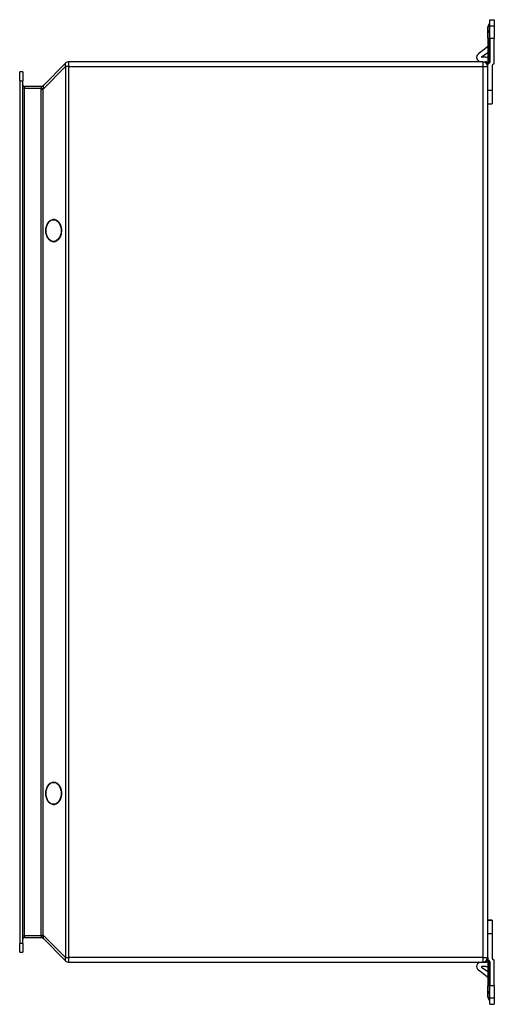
# Model space of a CAD drawing. Header units: inches. Extents: x 6.9 to 90.5, y 7.3 to 62.4.
# Tile 4 of 5: x 63.6 to 72.1, y 27.1 to 44.6. Entities that reach past the tile are written whole.
import ezdxf

# ---------------------------------------------------------------- set-up
doc = ezdxf.new("R2010")
doc.units = ezdxf.units.IN
doc.header["$MEASUREMENT"] = 0
doc.layers.add('Visible Edges(ANSI)', color=7, linetype='Continuous', lineweight=25)
doc.layers.add('Visible Tangent Edges(ANSI)', color=7, linetype='Continuous', lineweight=25)

msp = doc.modelspace()

# ---------------------------------------------------------------- linework, layer by layer
at = {"layer": 'Visible Edges(ANSI)'}
for p, q in [((71.952, 44.358), (71.952, 44.458)), ((71.981, 44.527), (71.988, 44.535)), ((71.991, 44.604), (72.07, 44.604)), ((71.991, 44.486), (71.991, 44.604)), ((71.991, 44.278), (71.991, 44.486)), ((72.07, 44.604), (72.07, 44.486)), ((72.07, 44.486), (72.07, 44.278)), ((71.952, 44.278), (71.952, 44.358)), ((71.952, 44.278), (71.952, 43.817)), ((71.991, 44.278), (71.991, 43.856)), ((72.07, 43.817), (72.07, 44.278)), ((71.944, 44.115), (71.787, 43.998)), ((71.844, 43.942), (71.952, 44.022)), ((71.921, 43.935), (71.846, 43.935)), ((64.455, 43.831), (64.056, 43.431)), ((71.868, 43.856), (64.515, 43.856)), ((71.868, 43.856), (71.913, 43.856)), ((71.952, 43.772), (71.952, 43.817)), ((71.952, 27.94), (71.952, 43.772)), ((72.031, 43.778), (72.031, 43.344)), ((63.64, 43.52), (63.64, 43.678)), ((63.693, 43.678), (63.64, 43.678)), ((63.693, 43.678), (63.693, 43.52)), ((63.64, 43.52), (63.64, 28.191)), ((63.693, 28.191), (63.693, 43.52)), ((64.019, 43.416), (63.724, 43.416)), ((72.031, 43.344), (72.031, 43.108)), ((71.952, 43.108), (72.031, 43.108)), ((71.952, 43.108), (72.031, 43.108)), ((72.031, 43.108), (72.031, 43.108)), ((71.952, 28.604), (72.031, 28.604)), ((72.031, 28.604), (71.952, 28.604)), ((72.031, 28.604), (72.031, 28.604)), ((72.031, 28.604), (72.031, 28.368)), ((72.031, 28.368), (72.031, 27.934)), ((63.64, 28.034), (63.64, 28.191)), ((63.693, 28.191), (63.693, 28.034)), ((63.724, 28.296), (64.019, 28.296)), ((64.056, 28.28), (64.455, 27.88)), ((63.64, 28.034), (63.693, 28.034)), ((64.515, 27.856), (71.868, 27.856)), ((71.868, 27.856), (71.913, 27.856)), ((71.952, 27.94), (71.952, 27.895)), ((71.952, 27.895), (71.952, 27.433)), ((71.991, 27.856), (71.991, 27.433)), ((72.07, 27.433), (72.07, 27.895)), ((71.944, 27.596), (71.787, 27.713)), ((71.844, 27.77), (71.952, 27.689)), ((71.921, 27.777), (71.846, 27.777)), ((71.952, 27.353), (71.952, 27.433)), ((71.952, 27.253), (71.952, 27.353)), ((71.991, 27.225), (71.991, 27.433)), ((72.07, 27.433), (72.07, 27.225)), ((71.981, 27.184), (71.988, 27.176)), ((71.991, 27.108), (71.991, 27.225)), ((72.07, 27.225), (72.07, 27.108)), ((71.991, 27.108), (72.07, 27.108))]:
    msp.add_line(p, q, dxfattribs=at)
at = {"layer": 'Visible Edges(ANSI)', "flags": 128}
for points in [[(64.245, 40.659), (64.259, 40.66), (64.273, 40.663), (64.287, 40.668), (64.3, 40.674), (64.313, 40.683), (64.324, 40.693), (64.336, 40.704), (64.346, 40.717), (64.355, 40.732), (64.363, 40.747), (64.37, 40.764), (64.376, 40.781), (64.38, 40.799), (64.384, 40.818), (64.386, 40.837), (64.386, 40.856), (64.386, 40.875), (64.384, 40.894), (64.38, 40.912), (64.376, 40.93), (64.37, 40.947), (64.363, 40.964), (64.355, 40.979), (64.346, 40.994), (64.336, 41.007), (64.324, 41.018), (64.313, 41.029), (64.3, 41.037), (64.287, 41.044), (64.273, 41.049), (64.259, 41.051), (64.245, 41.052), (64.231, 41.051), (64.217, 41.049), (64.203, 41.044), (64.19, 41.037), (64.177, 41.029), (64.165, 41.018), (64.154, 41.007), (64.144, 40.994), (64.135, 40.979), (64.127, 40.964), (64.12, 40.947), (64.114, 40.93), (64.109, 40.912), (64.106, 40.894), (64.104, 40.875), (64.103, 40.856), (64.104, 40.837), (64.106, 40.818), (64.109, 40.799), (64.114, 40.781), (64.12, 40.764), (64.127, 40.747), (64.135, 40.732), (64.144, 40.717), (64.154, 40.704), (64.165, 40.693), (64.177, 40.683), (64.19, 40.674), (64.203, 40.668), (64.217, 40.663), (64.231, 40.66), (64.245, 40.659)], [(64.245, 30.659), (64.259, 30.66), (64.273, 30.663), (64.287, 30.668), (64.3, 30.674), (64.313, 30.683), (64.324, 30.693), (64.336, 30.704), (64.346, 30.717), (64.355, 30.732), (64.363, 30.747), (64.37, 30.764), (64.376, 30.781), (64.38, 30.799), (64.384, 30.818), (64.386, 30.837), (64.386, 30.856), (64.386, 30.875), (64.384, 30.894), (64.38, 30.912), (64.376, 30.93), (64.37, 30.947), (64.363, 30.964), (64.355, 30.979), (64.346, 30.994), (64.336, 31.007), (64.324, 31.018), (64.313, 31.029), (64.3, 31.037), (64.287, 31.044), (64.273, 31.049), (64.259, 31.051), (64.245, 31.052), (64.231, 31.051), (64.217, 31.049), (64.203, 31.044), (64.19, 31.037), (64.177, 31.029), (64.165, 31.018), (64.154, 31.007), (64.144, 30.994), (64.135, 30.979), (64.127, 30.964), (64.12, 30.947), (64.114, 30.93), (64.109, 30.912), (64.106, 30.894), (64.104, 30.875), (64.103, 30.856), (64.104, 30.837), (64.106, 30.818), (64.109, 30.799), (64.114, 30.781), (64.12, 30.764), (64.127, 30.747), (64.135, 30.732), (64.144, 30.717), (64.154, 30.704), (64.165, 30.693), (64.177, 30.683), (64.19, 30.674), (64.203, 30.668), (64.217, 30.663), (64.231, 30.66), (64.245, 30.659)]]:
    msp.add_lwpolyline(points, dxfattribs=at)
at = {"layer": 'Visible Edges(ANSI)'}
for centre, radius, start, end in [((72.05, 44.458), 0.0984, 135, 180), ((71.981, 44.542), 0.00984, 315, 0), ((71.932, 44.131), 0.0197, 306.6144, 0), ((71.834, 43.935), 0.079, 126.6144, 270), ((71.846, 43.939), 0.00394, 126.6144, 270), ((71.921, 43.825), 0.11, 73.4901, 90), ((64.515, 43.772), 0.084, 90, 135), ((71.868, 43.772), 0.084, 0, 90), ((71.913, 43.817), 0.039, 0, 90), ((71.952, 43.856), 0.039, 270, 0), ((72.07, 43.778), 0.039, 90, 180), ((63.724, 43.447), 0.031, 180, 270), ((64.018, 43.469), 0.053, 270, 315), ((63.724, 28.265), 0.031, 90, 180), ((64.018, 28.243), 0.053, 45, 90), ((64.515, 27.94), 0.084, 225, 270), ((71.834, 27.777), 0.079, 90, 233.3856), ((71.868, 27.94), 0.084, 270, 0), ((71.913, 27.895), 0.039, 270, 0), ((71.952, 27.856), 0.039, 0, 90), ((72.07, 27.934), 0.039, 180, 270), ((71.846, 27.773), 0.00394, 90, 233.3856), ((71.921, 27.887), 0.11, 270, 286.5099), ((71.932, 27.581), 0.0197, 0, 53.3856), ((72.05, 27.253), 0.0984, 180, 225), ((71.981, 27.17), 0.00984, 0, 45)]:
    msp.add_arc(centre, radius, start, end, dxfattribs=at)
at = {"layer": 'Visible Tangent Edges(ANSI)'}
for p, q in [((71.981, 44.527), (71.981, 44.419)), ((71.988, 44.425), (71.988, 44.535)), ((72.07, 44.486), (71.991, 44.486)), ((71.952, 44.278), (71.981, 44.278)), ((71.981, 44.419), (71.988, 44.425)), ((71.981, 44.419), (71.981, 44.278)), ((71.981, 43.829), (71.981, 44.278)), ((71.981, 44.278), (71.988, 44.278)), ((71.988, 44.278), (71.988, 44.425)), ((71.991, 44.278), (71.988, 44.278)), ((71.988, 44.278), (71.988, 43.841)), ((71.991, 44.278), (72.07, 44.278)), ((64.056, 43.372), (64.455, 43.772)), ((64.515, 43.772), (64.455, 43.772)), ((64.455, 43.772), (64.455, 27.94)), ((64.515, 43.772), (64.515, 43.856)), ((64.515, 43.772), (71.868, 43.772)), ((64.515, 27.94), (64.515, 43.772)), ((71.868, 43.856), (71.868, 43.772)), ((71.868, 43.772), (71.952, 43.772)), ((71.868, 43.772), (71.868, 27.94)), ((63.64, 43.52), (63.693, 43.52)), ((63.724, 43.416), (63.724, 43.385)), ((63.724, 43.385), (63.693, 43.385)), ((63.724, 28.327), (63.724, 43.385)), ((63.724, 43.385), (64.019, 43.385)), ((64.018, 43.372), (64.056, 43.372)), ((64.018, 43.372), (64.018, 28.339)), ((64.019, 43.385), (64.058, 43.381)), ((64.056, 28.339), (64.056, 43.372)), ((72.031, 43.344), (71.952, 43.344)), ((71.952, 28.368), (72.031, 28.368)), ((63.693, 28.191), (63.64, 28.191)), ((63.693, 28.327), (63.724, 28.327)), ((63.724, 28.327), (63.724, 28.296)), ((64.019, 28.327), (63.724, 28.327)), ((64.018, 28.339), (64.056, 28.339)), ((64.019, 28.327), (64.058, 28.33)), ((64.455, 27.94), (64.056, 28.339)), ((64.455, 27.94), (64.515, 27.94)), ((71.868, 27.94), (64.515, 27.94)), ((64.515, 27.856), (64.515, 27.94)), ((71.868, 27.94), (71.868, 27.856)), ((71.868, 27.94), (71.952, 27.94)), ((71.981, 27.433), (71.981, 27.882)), ((71.988, 27.87), (71.988, 27.433)), ((71.952, 27.433), (71.981, 27.433)), ((71.981, 27.433), (71.981, 27.292)), ((71.981, 27.433), (71.988, 27.433)), ((71.991, 27.433), (71.988, 27.433)), ((71.988, 27.286), (71.988, 27.433)), ((72.07, 27.433), (71.991, 27.433)), ((71.981, 27.292), (71.981, 27.184)), ((71.981, 27.292), (71.988, 27.286)), ((71.988, 27.176), (71.988, 27.286)), ((71.991, 27.225), (72.07, 27.225))]:
    msp.add_line(p, q, dxfattribs=at)
at = {"layer": 'Visible Tangent Edges(ANSI)', "flags": 128}
for points in [[(64.019, 43.416), (64.019, 43.416), (64.019, 43.415), (64.02, 43.415), (64.02, 43.415), (64.02, 43.414), (64.02, 43.413), (64.02, 43.412), (64.02, 43.412), (64.02, 43.41), (64.02, 43.409), (64.02, 43.408), (64.02, 43.407), (64.02, 43.405), (64.02, 43.404), (64.02, 43.402), (64.02, 43.4), (64.02, 43.398), (64.02, 43.397), (64.02, 43.395), (64.02, 43.393), (64.02, 43.391), (64.019, 43.389), (64.019, 43.387), (64.019, 43.385)], [(64.058, 43.381), (64.059, 43.386), (64.06, 43.39), (64.06, 43.393), (64.061, 43.397), (64.061, 43.401), (64.062, 43.405), (64.062, 43.408), (64.062, 43.411), (64.063, 43.414), (64.063, 43.417), (64.063, 43.42), (64.063, 43.422), (64.063, 43.425), (64.063, 43.427), (64.063, 43.429), (64.062, 43.43), (64.062, 43.431), (64.062, 43.432), (64.061, 43.433), (64.061, 43.434), (64.06, 43.434), (64.06, 43.434), (64.059, 43.434), (64.058, 43.433)], [(64.018, 28.339), (64.018, 28.339), (64.018, 28.338), (64.018, 28.338), (64.018, 28.337), (64.018, 28.337), (64.018, 28.336), (64.018, 28.336), (64.018, 28.335), (64.018, 28.335), (64.018, 28.334), (64.018, 28.334), (64.018, 28.333), (64.018, 28.332), (64.018, 28.332), (64.018, 28.331), (64.018, 28.331), (64.018, 28.33), (64.018, 28.33), (64.019, 28.329), (64.019, 28.329), (64.019, 28.328), (64.019, 28.328), (64.019, 28.327), (64.019, 28.327)], [(64.019, 28.327), (64.019, 28.325), (64.019, 28.323), (64.02, 28.32), (64.02, 28.319), (64.02, 28.317), (64.02, 28.315), (64.02, 28.313), (64.02, 28.311), (64.02, 28.309), (64.02, 28.308), (64.02, 28.306), (64.02, 28.305), (64.02, 28.303), (64.02, 28.302), (64.02, 28.301), (64.02, 28.3), (64.02, 28.299), (64.02, 28.298), (64.02, 28.297), (64.02, 28.297), (64.02, 28.296), (64.019, 28.296), (64.019, 28.296), (64.019, 28.296)], [(64.019, 28.296), (64.021, 28.296), (64.022, 28.295), (64.024, 28.295), (64.026, 28.295), (64.028, 28.295), (64.03, 28.294), (64.031, 28.294), (64.033, 28.294), (64.035, 28.293), (64.037, 28.292), (64.038, 28.292), (64.04, 28.291), (64.042, 28.29), (64.043, 28.289), (64.045, 28.289), (64.046, 28.288), (64.048, 28.287), (64.05, 28.286), (64.051, 28.284), (64.052, 28.283), (64.054, 28.282), (64.055, 28.281), (64.056, 28.28), (64.058, 28.278)], [(64.058, 28.33), (64.058, 28.33), (64.058, 28.331), (64.057, 28.331), (64.057, 28.331), (64.057, 28.332), (64.057, 28.332), (64.057, 28.333), (64.057, 28.333), (64.057, 28.333), (64.057, 28.334), (64.057, 28.334), (64.057, 28.335), (64.056, 28.335), (64.056, 28.335), (64.056, 28.336), (64.056, 28.336), (64.056, 28.337), (64.056, 28.337), (64.056, 28.337), (64.056, 28.338), (64.056, 28.338), (64.056, 28.339), (64.056, 28.339), (64.056, 28.339)], [(64.056, 28.28), (64.056, 28.28), (64.056, 28.28), (64.056, 28.28), (64.056, 28.28), (64.056, 28.28), (64.056, 28.28), (64.056, 28.28), (64.056, 28.279), (64.056, 28.279), (64.056, 28.279), (64.056, 28.279), (64.057, 28.279), (64.057, 28.279), (64.057, 28.279), (64.057, 28.279), (64.057, 28.279), (64.057, 28.279), (64.057, 28.279), (64.057, 28.279), (64.057, 28.279), (64.057, 28.279), (64.058, 28.278), (64.058, 28.278), (64.058, 28.278)], [(64.058, 28.278), (64.059, 28.278), (64.06, 28.277), (64.06, 28.277), (64.061, 28.277), (64.061, 28.278), (64.062, 28.279), (64.062, 28.28), (64.062, 28.281), (64.063, 28.283), (64.063, 28.284), (64.063, 28.287), (64.063, 28.289), (64.063, 28.291), (64.063, 28.294), (64.063, 28.297), (64.062, 28.3), (64.062, 28.303), (64.062, 28.307), (64.061, 28.31), (64.061, 28.314), (64.06, 28.318), (64.06, 28.322), (64.059, 28.326), (64.058, 28.33)]]:
    msp.add_lwpolyline(points, dxfattribs=at)
at = {"layer": 'Visible Tangent Edges(ANSI)'}
for centre, major_axis, ratio, start_param, end_param in [((72.05, 44.358), (-0.0984, 0), 0.880525, 5.497787, 6.283185), ((71.981, 44.432), (0.00984, 0), 0.880525, 5.497787, 6.283185), ((64.515, 43.772), (-0.0594, 0.0594), 0.57735, 0, 1.047198), ((64.019, 43.469), (0, -0.053), 0.996546, 0, 0.830573), ((64.212, 43.469), (-0.158, -0.04), 0.09695, 6.045554, 6.12072), ((64.212, 43.469), (-0.168, -0.168), 0.57735, 5.684421, 5.759587), ((64.212, 43.469), (-0.146, -0.146), 0.406403, 5.684421, 5.759587), ((64.515, 27.94), (-0.0594, -0.0594), 0.57735, 5.235988, 6.283185), ((72.05, 27.353), (-0.0984, 0), 0.880525, 0, 0.785398), ((71.981, 27.28), (0.00984, 0), 0.880525, 0, 0.785398)]:
    msp.add_ellipse(centre, major_axis=major_axis, ratio=ratio, start_param=start_param, end_param=end_param, dxfattribs=at)
for centre in [(64.24, 40.856), (64.24, 30.856)]:
    msp.add_ellipse(centre, major_axis=(0, -0.194), ratio=0.707107, dxfattribs=at)

doc.saveas('drawing.dxf')
